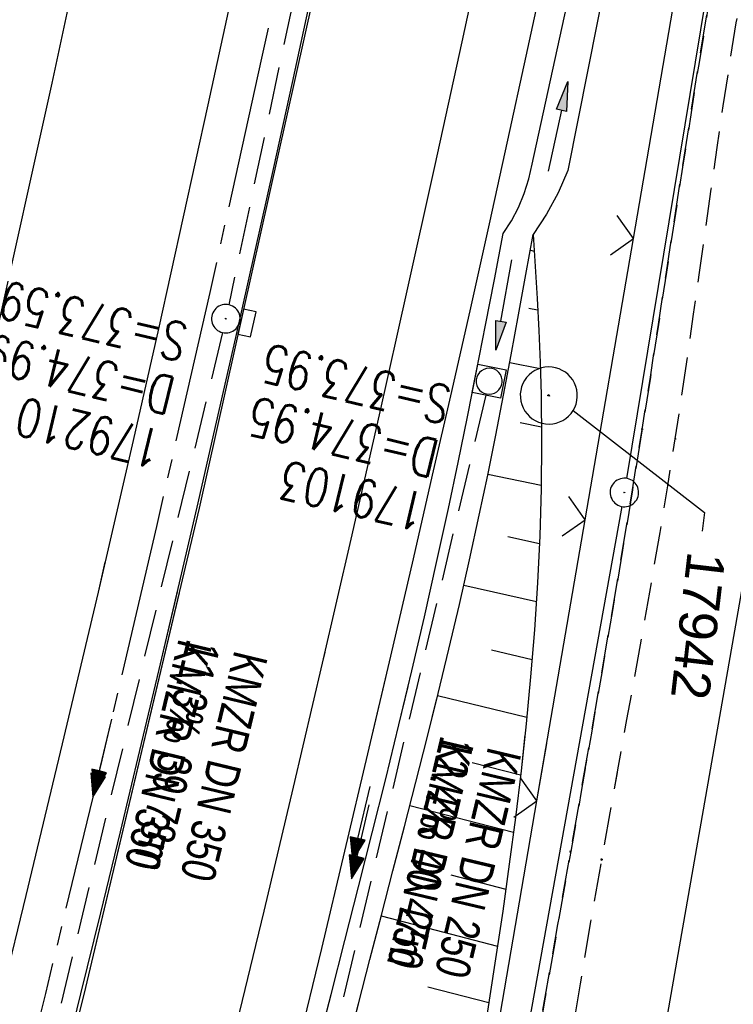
# Model space of a CAD drawing. Extents: x 508275 to 508667, y 447201 to 448341.
# Tile 4 of 33: x 508418 to 508455, y 447260 to 447312. Entities that reach past the tile are written whole.
import ezdxf
from ezdxf import colors
from ezdxf.entities.mleader import LeaderData, LeaderLine
from ezdxf.math import Vec2, Vec3

# ---------------------------------------------------------------- set-up
doc = ezdxf.new("R2010")
doc.units = 0
doc.header["$LTSCALE"] = 10
doc.header["$MEASUREMENT"] = 0
for name, pattern in [('ACHSE', [5.5, 4, -0.5, 0.5, -0.5]), ('AUSGEZOGEN', [0]), ('LT00', [0]), ('LT11', [0.3, 0.2, -0.1]), ('STRICHLINIE2', [0.375, 0.25, -0.125])]:
    doc.linetypes.add(name, pattern=pattern)
doc.layers.get('0').update_dxf_attribs({"linetype": 'LT00'})
for name, color, linetype in [('--EK_FBR', 250, 'LT00'), ('--EK_Halt-Pfeil', 4, 'LT00'), ('--EK_Haltung', 7, 'STRICHLINIE2'), ('--EK_Haltung-Text', 140, 'LT00'), ('--EK_Schacht-Text', 5, 'LT00'), ('--EL_DFK_AB_L', 21, 'LT00'), ('--EL_DFK_AB_P', 7, 'LT00'), ('--EL_Halt-Pfeil', 4, 'LT00'), ('--EL_Haltung', 182, 'STRICHLINIE2'), ('--EL_Haltung-Text', 182, 'LT00'), ('-AX-093', 35, 'ACHSE'), ('DFK_AB_L', 21, 'LT00'), ('DFK_AB_P', 7, 'LT00'), ('DFK_KATASTER', 250, 'LT00'), ('FESTPKT_TEXT_A', 211, 'LT00'), ('PFEIL', 140, 'AUSGEZOGEN'), ('V126_AFBR_BAB', 250, 'LT00'), ('V126_BOESCH', 250, 'LT00'), ('V126_BOSCHUNG', 250, 'LT00'), ('V126_FELDWEG', 250, 'LT11'), ('V126_GRABEN', 250, 'LT00'), ('V126_H_BORD', 8, 'LT00'), ('V126_KA_MULD', 182, 'LT00'), ('V126_KA_PRUF', 182, 'LT00'), ('V126_LD_MARK', 250, 'LT00'), ('V126_PKT_AU', 211, 'LT00'), ('V126_SINKK', 182, 'LT00'), ('V126_ZAUN', 40, 'LT00'), ('V127_AFBR_BAB', 250, 'LT00'), ('V127_BOESCH', 250, 'LT00'), ('V127_BOSCHUNG', 250, 'LT00'), ('V127_FELDWEG', 250, 'LT11'), ('V127_GRABEN', 250, 'LT00'), ('V127_H_BORD', 8, 'LT00'), ('V127_LD_MARK', 250, 'LT00'), ('V127_ZAUN', 40, 'LT00')]:
    doc.layers.add(name, color=color, linetype=linetype)
doc.styles.add('Haltungsbeschriftung', font='ARIAL.TTF', dxfattribs={"width": 0.75})
doc.styles.add('schachtbeschriftung', font='romans.shx', dxfattribs={"width": 0.75, "height": 2})
doc.styles.get("Standard").update_dxf_attribs({"font": 'ARIAL.TTF'})

# ---------------------------------------------------------------- blocks, each defined once
blk = doc.blocks.new('SYMB0003')
at = {"color": 0, "linetype": 'ByBlock'}
for p, q in [((-0.015712, 0), (0.010166, 0.012015)), ((0, -0.021257), (-0.015712, 0)), ((0.010166, 0.012015), (0, -0.021257))]:
    blk.add_line(p, q, dxfattribs=at)
for points in [[(-0.031395, 0.499013), (-0.093691, 0.491144), (-0.154509, 0.475528), (-0.21289, 0.452414), (-0.267913, 0.422164), (-0.318712, 0.385257), (-0.364484, 0.342274), (-0.404509, 0.293893), (-0.438154, 0.240877), (-0.464888, 0.184062), (-0.484292, 0.124345), (-0.496058, 0.062667), (-0.5, 0)], [(0.5, 0), (0.496057, 0.062667), (0.484292, 0.124345), (0.464888, 0.184062), (0.438153, 0.240877), (0.404509, 0.293893), (0.364484, 0.342274), (0.318712, 0.385257), (0.267913, 0.422164), (0.21289, 0.452414), (0.154509, 0.475528), (0.093691, 0.491144), (0.031395, 0.499013), (-0.031395, 0.499013)], [(-0.5, 0), (-0.496058, -0.062667), (-0.484292, -0.124345), (-0.464888, -0.184062), (-0.438154, -0.240877), (-0.404509, -0.293893), (-0.364485, -0.342274), (-0.318712, -0.385257), (-0.267914, -0.422164), (-0.21289, -0.452414), (-0.154509, -0.475529), (-0.093691, -0.491144), (-0.031395, -0.499014), (0.031395, -0.499014)], [(0.031395, -0.499014), (0.093691, -0.491144), (0.154509, -0.475529), (0.21289, -0.452414), (0.267914, -0.422164), (0.318712, -0.385257), (0.364485, -0.342274), (0.404509, -0.293893), (0.438154, -0.240877), (0.464889, -0.184062), (0.484292, -0.124345), (0.496058, -0.062667), (0.5, 0)]]:
    blk.add_lwpolyline(points, dxfattribs=at)
blk = doc.blocks.new('SYMB0011')
at = {"color": 0, "linetype": 'ByBlock'}
for p, q in [((0.5, 0), (-0.5, 0)), ((0, 0.5), (0, -0.5))]:
    blk.add_line(p, q, dxfattribs=at)
blk = doc.blocks.new('SYMB0024')
at = {"color": 0, "linetype": 'ByBlock'}
for p, q in [((-0.5, 0.5), (0, 0)), ((0, 0), (0.5, 0.5))]:
    blk.add_line(p, q, dxfattribs=at)
blk = doc.blocks.new('Pfreil3')
at = {"layer": 'PFEIL'}
blk.add_hatch(color=256, dxfattribs=at).paths.add_polyline_path([(-1.549, 0.273), (-1.549, -0.273), (0, 0)])
for p, q in [((-1.549, 0), (-4.831, 0)), ((-1.549, -0.273), (-1.549, 0.273)), ((-1.549, 0.273), (0, 0)), ((0, 0), (-1.549, -0.273))]:
    blk.add_line(p, q, dxfattribs=at)
blk = doc.blocks.new('_None')
blk = doc.blocks.new('SYMB1210')
at = {"color": 0, "linetype": 'ByBlock'}
blk.add_line((0.018815, -0.179014), (0.055623, -0.17119), dxfattribs=at)
for points in [[(-0.2, -0.2), (-0.2, 0.2), (0.2, 0.2), (0.2, -0.2), (-0.2, -0.2)], [(0.018815, 0.179014), (-0.018815, 0.179014), (-0.055623, 0.17119), (-0.09, 0.155885), (-0.120444, 0.133766), (-0.145623, 0.105801), (-0.164438, 0.073213), (-0.176067, 0.037424), (-0.18, 0)], [(0.18, 0), (0.176067, 0.037424), (0.164438, 0.073213), (0.145623, 0.105801), (0.120444, 0.133766), (0.09, 0.155885), (0.055623, 0.17119), (0.018815, 0.179014)], [(-0.18, 0), (-0.176067, -0.037424), (-0.164438, -0.073213), (-0.145623, -0.105801), (-0.120444, -0.133766), (-0.09, -0.155885), (-0.055623, -0.17119), (-0.018815, -0.179014), (0.018815, -0.179014)], [(0.055623, -0.17119), (0.09, -0.155885), (0.120444, -0.133766), (0.145623, -0.105801), (0.164438, -0.073213), (0.176067, -0.037424), (0.18, 0)]]:
    blk.add_lwpolyline(points, dxfattribs=at)
blk = doc.blocks.new('SYMB0652')
at = {"color": 0, "linetype": 'ByBlock'}
blk.add_lwpolyline([(-0.15, -0.075), (0.15, -0.075), (0.15, 0.075), (-0.15, 0.075), (-0.15, -0.075)], dxfattribs=at)
blk = doc.blocks.new('SYMB0070')
at = {"color": 0, "linetype": 'ByBlock'}
for p, q in [((-0.5, 0), (0.2, 0)), ((0.5, 0), (0.2, 0.1)), ((0.2, 0.1), (0.2, 0)), ((0.468, 0), (0.21, 0.086)), ((0.21, 0.086), (0.21, -0.086)), ((0.21, -0.086), (0.468, 0)), ((0.22, -0.072), (0.437, 0)), ((0.23, -0.058), (0.405, 0)), ((0.24, -0.045), (0.374, 0)), ((0.342, 0), (0.25, 0.031)), ((0.25, 0.031), (0.25, -0.031)), ((0.25, -0.031), (0.342, 0)), ((0.26, -0.017), (0.31, 0)), ((0.27, -0.003), (0.279, 0))]:
    blk.add_line(p, q, dxfattribs=at)
for points in [[(0.2, 0), (0.2, -0.1), (0.5, 0)], [(0.437, 0), (0.22, 0.072), (0.22, -0.072)], [(0.405, 0), (0.23, 0.058), (0.23, -0.058)], [(0.374, 0), (0.24, 0.045), (0.24, -0.045)], [(0.31, 0), (0.26, 0.017), (0.26, -0.017)], [(0.279, 0), (0.27, 0.003), (0.27, -0.003)]]:
    blk.add_lwpolyline(points, dxfattribs=at)

msp = doc.modelspace()

# ---------------------------------------------------------------- linework, layer by layer
at = {"layer": '--EK_FBR', "color": 2}
for points in [[(508410.14, 447218.34), (508414.986, 447236.674), (508420.924, 447260.354), (508426.993, 447285.909), (508432.961, 447312.708), (508437.788, 447335.706), (508441.957, 447356.753), (508446.696, 447382.179), (508450.899, 447406.515), (508454.927, 447431.638), (508458.083, 447453.092), (508461.487, 447478.366), (508465.32, 447509.787), (508467.81, 447532.721), (508470.191, 447557.325), (508472.862, 447588.206), (508474.73, 447612.625)], [(508405.997, 447218.821), (508406.797, 447221.818), (508407.829, 447225.731), (508408.851, 447229.647), (508409.864, 447233.565), (508410.869, 447237.485), (508411.868, 447241.406), (508413.091, 447246.232), (508414.305, 447251.06), (508415.51, 447255.89), (508416.704, 447260.723), (508417.886, 447265.559), (508419.8, 447273.521), (508421.677, 447281.492), (508423.517, 447289.472), (508424.847, 447295.347), (508426.159, 447301.226), (508427.454, 447307.109), (508428.732, 447312.996)], [(508405.997, 447218.821), (508406.797, 447221.818), (508407.829, 447225.731), (508408.851, 447229.647), (508409.864, 447233.565), (508410.869, 447237.485), (508411.868, 447241.406), (508413.091, 447246.232), (508414.305, 447251.06), (508415.51, 447255.89), (508416.704, 447260.723), (508417.886, 447265.559), (508419.8, 447273.521), (508421.677, 447281.492), (508422.041, 447283.073)], [(508410.14, 447218.34), (508414.986, 447236.674), (508420.924, 447260.354), (508425.939, 447281.47)]]:
    msp.add_lwpolyline(points, dxfattribs=at)
at = {"layer": '--EK_FBR', "linetype": 'LT11', "flags": 128}
for points in [[(508437.551, 447215.16), (508437.833, 447216.766), (508438.305, 447219.462), (508438.77, 447222.16), (508439.251, 447224.998), (508439.725, 447227.837), (508440.193, 447230.678), (508440.658, 447233.518), (508441.121, 447236.359), (508441.586, 447239.2), (508442.052, 447242.04), (508442.524, 447244.88), (508443.17, 447248.713), (508443.826, 447252.544), (508444.489, 447256.373), (508445.157, 447260.202), (508445.828, 447264.031), (508446.499, 447267.859), (508447.054, 447271.026), (508447.605, 447274.194), (508448.151, 447277.363), (508448.691, 447280.533), (508449.222, 447283.704), (508449.744, 447286.877), (508450.254, 447290.052), (508450.686, 447292.806), (508451.11, 447295.562), (508451.532, 447298.318), (508451.952, 447301.075), (508452.376, 447303.831), (508452.806, 447306.586), (508453.245, 447309.339), (508453.696, 447312.09), (508454.128, 447314.642), (508454.572, 447317.192), (508455.024, 447319.74), (508455.482, 447322.287), (508455.944, 447324.834), (508456.407, 447327.381), (508456.87, 447329.927), (508457.328, 447332.474), (508457.781, 447335.023), (508458.285, 447337.913), (508458.779, 447340.805), (508459.266, 447343.697), (508459.747, 447346.591), (508460.225, 447349.486), (508460.701, 447352.381), (508461.176, 447355.276), (508462.122, 447361.02), (508463.075, 447366.763), (508464.034, 447372.504), (508465.001, 447378.245), (508465.544, 447381.449), (508466.088, 447384.653), (508466.632, 447387.857), (508467.172, 447391.062), (508467.709, 447394.267), (508468.239, 447397.474), (508468.762, 447400.681), (508469.472, 447405.131), (508470.165, 447409.583), (508470.842, 447414.038), (508471.504, 447418.495), (508472.152, 447422.954), (508472.812, 447427.591), (508473.46, 447432.229), (508474.097, 447436.869), (508474.724, 447441.51), (508475.342, 447446.152), (508475.845, 447449.979), (508476.342, 447453.807), (508476.83, 447457.636), (508477.308, 447461.466), (508477.774, 447465.297), (508478.227, 447469.13), (508478.587, 447472.276), (508478.939, 447475.422), (508479.285, 447478.569), (508479.628, 447481.717), (508479.97, 447484.865), (508480.313, 447488.012), (508480.659, 447491.159), (508481.159, 447495.626), (508481.669, 447500.092), (508482.188, 447504.556), (508482.713, 447509.02), (508483.243, 447513.484), (508483.688, 447517.205), (508484.133, 447520.927), (508484.578, 447524.648), (508485.02, 447528.37), (508485.457, 447532.092), (508485.889, 447535.815), (508486.313, 447539.531), (508486.731, 447543.248), (508487.143, 447546.965), (508487.552, 447550.683), (508487.959, 447554.401), (508488.364, 447558.119), (508488.778, 447560.975), (508489.264, 447563.819), (508489.822, 447566.65), (508490.452, 447569.466), (508491.154, 447572.265), (508491.926, 447575.046), (508492.769, 447577.805), (508493.682, 447580.543)], [(508439.347, 447214.952), (508439.347, 447214.952), (508439.679, 447216.827), (508440.107, 447219.239), (508440.531, 447221.652), (508441.189, 447225.466), (508441.835, 447229.282), (508442.471, 447233.099), (508443.098, 447236.918), (508443.719, 447240.738), (508444.336, 447244.558), (508444.864, 447247.83), (508445.392, 447251.101), (508445.924, 447254.372), (508446.462, 447257.641), (508447.008, 447260.91), (508447.564, 447264.177), (508448.133, 447267.441), (508448.57, 447269.897), (508449.012, 447272.351), (508449.457, 447274.805), (508449.9, 447277.259), (508450.34, 447279.714), (508450.773, 447282.17), (508451.195, 447284.628), (508451.604, 447287.088), (508451.996, 447289.551), (508452.328, 447291.737), (508452.649, 447293.925), (508452.961, 447296.114), (508453.268, 447298.305), (508453.574, 447300.495), (508453.882, 447302.685), (508454.195, 447304.875), (508454.518, 447307.062), (508454.853, 447309.248), (508455.204, 447311.43), (508455.602, 447313.773), (508456.02, 447316.113), (508456.452, 447318.45), (508456.896, 447320.786), (508457.348, 447323.12), (508457.803, 447325.453), (508458.259, 447327.787), (508458.711, 447330.121), (508459.156, 447332.457), (508459.589, 447334.794), (508460.04, 447337.307), (508460.475, 447339.822), (508460.9, 447342.339), (508461.315, 447344.857), (508461.725, 447347.377), (508462.132, 447349.897), (508462.538, 447352.417), (508462.947, 447354.937), (508463.485, 447358.214), (508464.032, 447361.491), (508464.583, 447364.767), (508465.139, 447368.041), (508465.696, 447371.316), (508466.254, 447374.591), (508466.81, 447377.865), (508467.57, 447382.368), (508468.323, 447386.871), (508469.068, 447391.376), (508469.804, 447395.882), (508470.53, 447400.39), (508471.235, 447404.833), (508471.928, 447409.278), (508472.608, 447413.725), (508473.275, 447418.175), (508473.927, 447422.626), (508474.588, 447427.252), (508475.233, 447431.88), (508475.864, 447436.51), (508476.481, 447441.143), (508477.086, 447445.776), (508477.679, 447450.409), (508478.262, 447455.042), (508478.836, 447459.677), (508479.402, 447464.313), (508479.96, 447468.949), (508480.61, 447474.43), (508481.25, 447479.911), (508481.877, 447485.394), (508482.492, 447490.879), (508482.844, 447494.081), (508483.193, 447497.284), (508483.542, 447500.487), (508483.892, 447503.689), (508484.247, 447506.891), (508484.608, 447510.093), (508484.977, 447513.293), (508485.308, 447516.086), (508485.644, 447518.878), (508485.984, 447521.67), (508486.325, 447524.462), (508486.664, 447527.255), (508486.999, 447530.048), (508487.327, 447532.843), (508487.646, 447535.638), (508487.894, 447537.869), (508488.137, 447540.101), (508488.38, 447542.332), (508488.626, 447544.563), (508488.878, 447546.793), (508489.141, 447549.021), (508489.416, 447551.248), (508489.709, 447553.471), (508490.021, 447555.692), (508490.357, 447557.908), (508490.75, 447560.301), (508491.17, 447562.69), (508491.616, 447565.074), (508492.082, 447567.455), (508492.566, 447569.834), (508493.064, 447572.21), (508493.573, 447574.584), (508494.088, 447576.957), (508494.607, 447579.33)]]:
    msp.add_lwpolyline(points, dxfattribs=at)
at = {"layer": '--EK_FBR'}
for points in [[(508421.768, 447216.991), (508422.131, 447218.344), (508423.488, 447223.459), (508424.833, 447228.577), (508426.164, 447233.698), (508427.699, 447239.679), (508429.214, 447245.666), (508430.707, 447251.658), (508432.179, 447257.655), (508433.416, 447262.768), (508434.638, 447267.885), (508435.847, 447273.005), (508437.045, 447278.127), (508438.233, 447283.252), (508439.245, 447287.649), (508440.25, 447292.048), (508441.245, 447296.449), (508442.23, 447300.852), (508443.202, 447305.258), (508444.161, 447309.667), (508445.028, 447313.719)], [(508421.768, 447216.991), (508422.131, 447218.344), (508423.488, 447223.459), (508424.833, 447228.577), (508426.164, 447233.698), (508427.699, 447239.679), (508429.214, 447245.666), (508430.707, 447251.658), (508432.179, 447257.655), (508433.416, 447262.768), (508434.638, 447267.885), (508435.847, 447273.005), (508436.784, 447277.012)]]:
    msp.add_lwpolyline(points, dxfattribs=at)
at = {"layer": '--EK_Haltung'}
for p, q in [((508436.594, 447334.754), (508428.53, 447296.605)), ((508428.2, 447295.143), (508419.245, 447257.919)), ((508442.041, 447291.855), (508433.062, 447253.93))]:
    msp.add_line(p, q, dxfattribs=at)
at = {"layer": '--EL_DFK_AB_L'}
for p, q in [((508449.442, 447287.478), (508466.709, 447392.24)), ((508449.188, 447286.001), (508436.468, 447215.286))]:
    msp.add_line(p, q, dxfattribs=at)
at = {"layer": '--EL_Haltung'}
for p, q in [((508436.594, 447334.754), (508428.53, 447296.605)), ((508428.2, 447295.143), (508419.245, 447257.919)), ((508442.041, 447291.855), (508433.062, 447253.93))]:
    msp.add_line(p, q, dxfattribs=at)
at = {"layer": '-AX-093', "ltscale": 0.2}
msp.add_lwpolyline([(508449.23, 447408.701), (508447.134, 447396.259), (508444.959, 447383.831), (508442.705, 447371.416), (508440.372, 447359.016), (508437.961, 447346.631), (508435.472, 447334.262), (508432.904, 447321.909), (508430.258, 447309.572), (508427.533, 447297.252), (508424.731, 447284.95), (508421.851, 447272.665), (508418.892, 447260.4), (508415.856, 447248.153), (508412.743, 447235.926), (508409.552, 447223.718), (508408.171, 447218.568)], dxfattribs=at)
at = {"layer": 'DFK_AB_L'}
for p, q in [((508449.442, 447287.478), (508466.709, 447392.24)), ((508449.188, 447286.001), (508436.468, 447215.286))]:
    msp.add_line(p, q, dxfattribs=at)
at = {"layer": 'DFK_KATASTER'}
msp.add_line((508456.021, 447284.671), (508443.706, 447214.446), dxfattribs=at)
at = {"layer": 'V126_AFBR_BAB', "color": 0}
for points in [[(508410.14, 447218.34), (508414.986, 447236.674), (508420.924, 447260.354), (508426.993, 447285.909), (508432.961, 447312.708), (508437.788, 447335.706), (508441.957, 447356.753), (508446.696, 447382.179), (508450.899, 447406.515), (508454.927, 447431.638), (508458.083, 447453.092), (508461.487, 447478.366), (508465.32, 447509.787), (508467.81, 447532.721), (508470.191, 447557.325), (508472.862, 447588.206), (508474.73, 447612.625)], [(508405.997, 447218.821), (508406.797, 447221.818), (508407.829, 447225.731), (508408.851, 447229.647), (508409.864, 447233.565), (508410.869, 447237.485), (508411.868, 447241.406), (508413.091, 447246.232), (508414.305, 447251.06), (508415.51, 447255.89), (508416.704, 447260.723), (508417.886, 447265.559), (508419.8, 447273.521), (508421.677, 447281.492), (508423.517, 447289.472), (508424.847, 447295.347), (508426.159, 447301.226), (508427.454, 447307.109), (508428.732, 447312.996)]]:
    msp.add_lwpolyline(points, dxfattribs=at)
at = {"layer": 'V126_AFBR_BAB'}
msp.add_lwpolyline([(508421.768, 447216.991), (508422.131, 447218.344), (508423.488, 447223.459), (508424.833, 447228.577), (508426.164, 447233.698), (508427.699, 447239.679), (508429.214, 447245.666), (508430.707, 447251.658), (508432.179, 447257.655), (508433.416, 447262.768), (508434.638, 447267.885), (508435.847, 447273.005), (508437.045, 447278.127), (508438.233, 447283.252), (508439.245, 447287.649), (508440.25, 447292.048), (508441.245, 447296.449), (508442.23, 447300.852), (508443.202, 447305.258), (508444.161, 447309.667), (508445.028, 447313.719)], dxfattribs=at)
at = {"layer": 'V126_BOESCH'}
msp.add_lwpolyline([(508444.53, 447300.303), (508444.633, 447298.619), (508444.731, 447296.934), (508444.818, 447295.249), (508444.89, 447293.564), (508444.941, 447291.879), (508444.97, 447289.406), (508444.947, 447286.933), (508444.875, 447284.46), (508444.756, 447281.988), (508444.595, 447279.517), (508444.395, 447277.047), (508444.16, 447274.579), (508443.892, 447272.114), (508443.595, 447269.652), (508443.272, 447267.193), (508442.928, 447264.738), (508442.519, 447261.988), (508442.09, 447259.243)], dxfattribs=at)
at = {"layer": 'V126_BOSCHUNG'}
for p, q in [((508444.379, 447299.469), (508444.584, 447299.43)), ((508444.302, 447296.429), (508444.763, 447296.341)), ((508443.295, 447293.567), (508444.901, 447293.261)), ((508443.849, 447290.408), (508444.967, 447290.189)), ((508442.148, 447287.701), (508444.951, 447287.122)), ((508443.196, 447284.421), (508444.858, 447284.06)), ((508440.884, 447281.87), (508444.697, 447281.006)), ((508442.34, 447278.465), (508444.473, 447277.962)), ((508439.504, 447276.073), (508444.194, 447274.925)), ((508441.324, 447272.538), (508443.866, 447271.894)), ((508438.045, 447270.285), (508443.496, 447268.883)), ((508440.194, 447266.634), (508443.09, 447265.878)), ((508436.542, 447264.487), (508442.655, 447262.891)), ((508438.992, 447260.747), (508442.197, 447259.921))]:
    msp.add_line(p, q, dxfattribs=at)
at = {"layer": 'V126_FELDWEG', "flags": 128}
for points in [[(508493.682, 447580.543), (508492.769, 447577.805), (508491.926, 447575.046), (508491.154, 447572.265), (508490.452, 447569.466), (508489.822, 447566.65), (508489.264, 447563.819), (508488.778, 447560.975), (508488.364, 447558.119), (508487.959, 447554.401), (508487.552, 447550.683), (508487.143, 447546.965), (508486.731, 447543.248), (508486.313, 447539.531), (508485.889, 447535.815), (508485.457, 447532.092), (508485.02, 447528.37), (508484.578, 447524.648), (508484.133, 447520.927), (508483.688, 447517.205), (508483.243, 447513.484), (508482.713, 447509.02), (508482.188, 447504.556), (508481.669, 447500.092), (508481.159, 447495.626), (508480.659, 447491.159), (508480.313, 447488.012), (508479.97, 447484.865), (508479.628, 447481.717), (508479.285, 447478.569), (508478.939, 447475.422), (508478.587, 447472.276), (508478.227, 447469.13), (508477.774, 447465.297), (508477.308, 447461.466), (508476.83, 447457.636), (508476.342, 447453.807), (508475.845, 447449.979), (508475.342, 447446.152), (508474.724, 447441.51), (508474.097, 447436.869), (508473.46, 447432.229), (508472.812, 447427.591), (508472.152, 447422.954), (508471.504, 447418.495), (508470.842, 447414.038), (508470.165, 447409.583), (508469.472, 447405.131), (508468.762, 447400.681), (508468.239, 447397.474), (508467.709, 447394.267), (508467.172, 447391.062), (508466.632, 447387.857), (508466.088, 447384.653), (508465.544, 447381.449), (508465.001, 447378.245), (508464.034, 447372.504), (508463.075, 447366.763), (508462.122, 447361.02), (508461.176, 447355.276), (508460.701, 447352.381), (508460.225, 447349.486), (508459.747, 447346.591), (508459.266, 447343.697), (508458.779, 447340.805), (508458.285, 447337.913), (508457.781, 447335.023), (508457.328, 447332.474), (508456.87, 447329.927), (508456.407, 447327.381), (508455.944, 447324.834), (508455.482, 447322.287), (508455.024, 447319.74), (508454.572, 447317.192), (508454.128, 447314.642), (508453.696, 447312.09), (508453.245, 447309.339), (508452.806, 447306.586), (508452.376, 447303.831), (508451.952, 447301.075), (508451.532, 447298.318), (508451.11, 447295.562), (508450.686, 447292.806), (508450.254, 447290.052), (508449.744, 447286.877), (508449.222, 447283.704), (508448.691, 447280.533), (508448.151, 447277.363), (508447.605, 447274.194), (508447.054, 447271.026), (508446.499, 447267.859), (508445.828, 447264.031), (508445.157, 447260.202), (508444.489, 447256.373), (508443.826, 447252.544), (508443.17, 447248.713), (508442.524, 447244.88), (508442.052, 447242.04), (508441.586, 447239.2), (508441.121, 447236.359), (508440.658, 447233.518), (508440.193, 447230.678), (508439.725, 447227.837), (508439.251, 447224.998), (508438.77, 447222.16), (508438.305, 447219.462), (508437.833, 447216.766), (508437.551, 447215.16)], [(508439.347, 447214.952), (508439.679, 447216.827), (508440.107, 447219.239), (508440.531, 447221.652), (508441.189, 447225.466), (508441.835, 447229.282), (508442.471, 447233.099), (508443.098, 447236.918), (508443.719, 447240.738), (508444.336, 447244.558), (508444.864, 447247.83), (508445.392, 447251.101), (508445.924, 447254.372), (508446.462, 447257.641), (508447.008, 447260.91), (508447.564, 447264.177), (508448.133, 447267.441), (508448.57, 447269.897), (508449.012, 447272.351), (508449.457, 447274.805), (508449.9, 447277.259), (508450.34, 447279.714), (508450.773, 447282.17), (508451.195, 447284.628), (508451.604, 447287.088), (508451.996, 447289.551), (508452.328, 447291.737), (508452.649, 447293.925), (508452.961, 447296.114), (508453.268, 447298.305), (508453.574, 447300.495), (508453.882, 447302.685), (508454.195, 447304.875), (508454.518, 447307.062), (508454.853, 447309.248), (508455.204, 447311.43), (508455.602, 447313.773), (508456.02, 447316.113), (508456.452, 447318.45), (508456.896, 447320.786), (508457.348, 447323.12), (508457.803, 447325.453), (508458.259, 447327.787), (508458.711, 447330.121), (508459.156, 447332.457), (508459.589, 447334.794), (508460.04, 447337.307), (508460.475, 447339.822), (508460.9, 447342.339), (508461.315, 447344.857), (508461.725, 447347.377), (508462.132, 447349.897), (508462.538, 447352.417), (508462.947, 447354.937), (508463.485, 447358.214), (508464.032, 447361.491), (508464.583, 447364.767), (508465.139, 447368.041), (508465.696, 447371.316), (508466.254, 447374.591), (508466.81, 447377.865), (508467.57, 447382.368), (508468.323, 447386.871), (508469.068, 447391.376), (508469.804, 447395.882), (508470.53, 447400.39), (508471.235, 447404.833), (508471.928, 447409.278), (508472.608, 447413.725), (508473.275, 447418.175), (508473.927, 447422.626), (508474.588, 447427.252), (508475.233, 447431.88), (508475.864, 447436.51), (508476.481, 447441.143), (508477.086, 447445.776), (508477.679, 447450.409), (508478.262, 447455.042), (508478.836, 447459.677), (508479.402, 447464.313), (508479.96, 447468.949), (508480.61, 447474.43), (508481.25, 447479.911), (508481.877, 447485.394), (508482.492, 447490.879), (508482.844, 447494.081), (508483.193, 447497.284), (508483.542, 447500.487), (508483.892, 447503.689), (508484.247, 447506.891), (508484.608, 447510.093), (508484.977, 447513.293), (508485.308, 447516.086), (508485.644, 447518.878), (508485.984, 447521.67), (508486.325, 447524.462), (508486.664, 447527.255), (508486.999, 447530.048), (508487.327, 447532.843), (508487.646, 447535.638), (508487.894, 447537.869), (508488.137, 447540.101), (508488.38, 447542.332), (508488.626, 447544.563), (508488.878, 447546.793), (508489.141, 447549.021), (508489.416, 447551.248), (508489.709, 447553.471), (508490.021, 447555.692), (508490.357, 447557.908), (508490.75, 447560.301), (508491.17, 447562.69), (508491.616, 447565.074), (508492.082, 447567.455), (508492.566, 447569.834), (508493.064, 447572.21), (508493.573, 447574.584), (508494.088, 447576.957), (508494.607, 447579.33)]]:
    msp.add_lwpolyline(points, dxfattribs=at)
at = {"layer": 'V126_GRABEN'}
for points in [[(508442.959, 447300.352), (508443.384, 447301.023), (508443.75, 447301.727), (508444.055, 447302.461), (508444.295, 447303.217), (508444.469, 447303.992), (508446.764, 447314.501)], [(508448.435, 447314.169), (508446.353, 447303.667), (508445.841, 447302.495), (508445.232, 447301.371), (508444.53, 447300.303)], [(508433.036, 447256.993), (508433.905, 447260.35), (508434.633, 447263.179), (508435.355, 447266.01), (508436.071, 447268.843), (508436.776, 447271.678), (508437.47, 447274.516), (508438.149, 447277.357), (508438.811, 447280.202), (508439.454, 447283.051), (508440.077, 447285.904), (508440.582, 447288.307), (508441.074, 447290.712), (508441.555, 447293.12), (508442.028, 447295.53), (508442.495, 447297.941), (508442.959, 447300.352)], [(508434.598, 447256.942), (508435.345, 447259.863), (508435.947, 447262.192), (508436.551, 447264.521), (508437.156, 447266.849), (508437.759, 447269.178), (508438.358, 447271.508), (508438.948, 447273.84), (508439.529, 447276.174), (508440.097, 447278.51), (508440.649, 447280.85), (508441.184, 447283.194), (508441.697, 447285.543), (508442.136, 447287.644), (508442.56, 447289.748), (508442.97, 447291.856), (508443.369, 447293.966), (508443.761, 447296.077), (508444.147, 447298.19), (508444.53, 447300.303)]]:
    msp.add_lwpolyline(points, dxfattribs=at)
at = {"layer": 'V126_H_BORD'}
msp.add_lwpolyline([(508410.066, 447218.349), (508410.944, 447221.636), (508412.271, 447226.656), (508413.582, 447231.68), (508414.876, 447236.709), (508415.878, 447240.651), (508416.869, 447244.595), (508417.852, 447248.541), (508418.828, 447252.489), (508419.798, 447256.439), (508420.764, 447260.39), (508421.801, 447264.648), (508422.832, 447268.908), (508423.857, 447273.17), (508424.872, 447277.433), (508425.878, 447281.699), (508426.871, 447285.968), (508427.894, 447290.428), (508428.904, 447294.89), (508429.902, 447299.356), (508430.891, 447303.823), (508431.871, 447308.293), (508432.844, 447312.764)], dxfattribs=at)
at = {"layer": 'V126_LD_MARK'}
for points in [[(508439.353, 447414.494), (508437.645, 447404.06), (508435.882, 447393.636), (508434.064, 447383.222), (508432.189, 447372.817), (508430.258, 447362.424), (508427.646, 447348.851), (508424.937, 447335.297), (508422.13, 447321.763), (508419.225, 447308.25), (508416.222, 447294.759), (508413.123, 447281.289), (508409.927, 447267.842), (508406.99, 447255.848), (508403.976, 447243.873), (508400.887, 447231.918), (508397.722, 447219.982), (508397.669, 447219.787)], [(508418.341, 447217.389), (508419.531, 447221.84), (508421.445, 447229.103), (508423.331, 447236.374), (508425.189, 447243.653), (508427.016, 447250.938), (508428.812, 447258.232), (508430.386, 447264.737), (508431.935, 447271.249), (508433.461, 447277.766), (508434.965, 447284.288), (508436.449, 447290.814), (508437.914, 447297.345), (508439.361, 447303.88), (508440.791, 447310.419), (508441.833, 447315.229)]]:
    msp.add_lwpolyline(points, dxfattribs=at)
at = {"layer": 'V126_ZAUN'}
for p, q in [((508449.8, 447300.092), (508452.339, 447314.875)), ((508447.26, 447285.308), (508449.8, 447300.092)), ((508444.721, 447270.525), (508447.26, 447285.308)), ((508442.182, 447255.741), (508444.721, 447270.525))]:
    msp.add_line(p, q, dxfattribs=at)
at = {"layer": 'V127_AFBR_BAB', "color": 0}
for points in [[(508405.997, 447218.821), (508406.797, 447221.818), (508407.829, 447225.731), (508408.851, 447229.647), (508409.864, 447233.565), (508410.869, 447237.485), (508411.868, 447241.406), (508413.091, 447246.232), (508414.305, 447251.06), (508415.51, 447255.89), (508416.704, 447260.723), (508417.886, 447265.559), (508419.8, 447273.521), (508421.677, 447281.492), (508422.041, 447283.073)], [(508410.14, 447218.34), (508414.986, 447236.674), (508420.924, 447260.354), (508425.939, 447281.47)]]:
    msp.add_lwpolyline(points, dxfattribs=at)
at = {"layer": 'V127_AFBR_BAB'}
msp.add_lwpolyline([(508421.768, 447216.991), (508422.131, 447218.344), (508423.488, 447223.459), (508424.833, 447228.577), (508426.164, 447233.698), (508427.699, 447239.679), (508429.214, 447245.666), (508430.707, 447251.658), (508432.179, 447257.655), (508433.416, 447262.768), (508434.638, 447267.885), (508435.847, 447273.005), (508436.784, 447277.012)], dxfattribs=at)
at = {"layer": 'V127_BOESCH'}
msp.add_lwpolyline([(508444.097, 447274.005), (508443.892, 447272.114), (508443.595, 447269.652), (508443.272, 447267.193), (508442.928, 447264.738), (508442.519, 447261.988), (508442.09, 447259.243), (508441.643, 447256.501), (508441.182, 447253.763), (508440.71, 447251.028), (508440.231, 447248.293), (508439.746, 447245.56), (508439.261, 447242.827), (508438.776, 447240.092), (508438.297, 447237.357), (508437.767, 447234.28), (508437.244, 447231.201), (508436.728, 447228.12), (508436.214, 447225.039), (508435.703, 447221.958), (508435.19, 447218.879), (508434.675, 447215.801), (508434.624, 447215.5)], dxfattribs=at)
at = {"layer": 'V127_BOSCHUNG'}
for p, q in [((508441.324, 447272.538), (508443.866, 447271.894)), ((508438.045, 447270.285), (508443.496, 447268.883)), ((508440.194, 447266.634), (508443.09, 447265.878)), ((508436.542, 447264.487), (508442.656, 447262.891)), ((508438.992, 447260.747), (508442.197, 447259.921))]:
    msp.add_line(p, q, dxfattribs=at)
at = {"layer": 'V127_FELDWEG', "flags": 128}
for points in [[(508437.551, 447215.16), (508437.833, 447216.766), (508438.305, 447219.462), (508438.77, 447222.16), (508439.251, 447224.998), (508439.725, 447227.837), (508440.193, 447230.677), (508440.658, 447233.518), (508441.121, 447236.359), (508441.586, 447239.2), (508442.052, 447242.04), (508442.524, 447244.88), (508443.17, 447248.713), (508443.826, 447252.544), (508444.489, 447256.373), (508445.157, 447260.202), (508445.828, 447264.031), (508446.499, 447267.859), (508447.054, 447271.026), (508447.34, 447272.672)], [(508439.347, 447214.952), (508439.679, 447216.827), (508440.107, 447219.239), (508440.531, 447221.652), (508441.189, 447225.466), (508441.835, 447229.282), (508442.471, 447233.099), (508443.098, 447236.918), (508443.719, 447240.738), (508444.336, 447244.558), (508444.864, 447247.83), (508445.392, 447251.101), (508445.924, 447254.372), (508446.462, 447257.641), (508447.008, 447260.91), (508447.564, 447264.177), (508448.133, 447267.441), (508448.57, 447269.897), (508448.951, 447272.01)]]:
    msp.add_lwpolyline(points, dxfattribs=at)
at = {"layer": 'V127_GRABEN'}
for points in [[(508422.81, 447216.87), (508422.866, 447217.088), (508423.586, 447219.909), (508424.299, 447222.731), (508425.008, 447225.555), (508425.714, 447228.38), (508426.42, 447231.204), (508427.129, 447234.029), (508427.841, 447236.852), (508428.696, 447240.211), (508429.558, 447243.569), (508430.425, 447246.925), (508431.295, 447250.281), (508432.166, 447253.637), (508433.036, 447256.993), (508433.905, 447260.35), (508434.633, 447263.179), (508435.355, 447266.01), (508436.071, 447268.843), (508436.776, 447271.678), (508437.47, 447274.516), (508437.951, 447276.532)], [(508424.116, 447216.719), (508424.126, 447216.758), (508424.879, 447219.577), (508425.637, 447222.395), (508426.398, 447225.212), (508427.157, 447228.029), (508427.914, 447230.847), (508428.665, 447233.666), (508429.407, 447236.488), (508430.163, 447239.406), (508430.91, 447242.326), (508431.65, 447245.248), (508432.387, 447248.172), (508433.122, 447251.095), (508433.858, 447254.019), (508434.598, 447256.942), (508435.345, 447259.863), (508435.947, 447262.192), (508436.551, 447264.521), (508437.156, 447266.849), (508437.759, 447269.178), (508438.358, 447271.508), (508438.948, 447273.84), (508439.464, 447275.91)]]:
    msp.add_lwpolyline(points, dxfattribs=at)
at = {"layer": 'V127_H_BORD'}
msp.add_lwpolyline([(508410.066, 447218.349), (508410.944, 447221.636), (508412.271, 447226.656), (508413.582, 447231.68), (508414.876, 447236.709), (508415.878, 447240.651), (508416.869, 447244.595), (508417.852, 447248.541), (508418.828, 447252.489), (508419.798, 447256.439), (508420.764, 447260.39), (508421.801, 447264.648), (508422.832, 447268.908), (508423.857, 447273.17), (508424.872, 447277.433), (508425.834, 447281.513)], dxfattribs=at)
at = {"layer": 'V127_LD_MARK'}
msp.add_lwpolyline([(508418.341, 447217.389), (508419.531, 447221.84), (508421.445, 447229.103), (508423.331, 447236.374), (508425.189, 447243.653), (508427.016, 447250.938), (508428.812, 447258.232), (508430.386, 447264.737), (508431.935, 447271.249), (508433.461, 447277.766), (508433.59, 447278.325)], dxfattribs=at)
at = {"layer": 'V127_ZAUN'}
for p, q in [((508444.721, 447270.525), (508445.238, 447273.536)), ((508442.182, 447255.741), (508444.721, 447270.525))]:
    msp.add_line(p, q, dxfattribs=at)

# ---------------------------------------------------------------- block references
at = {"layer": '--EK_Halt-Pfeil', "yscale": 4, "zscale": 4}
for p, xscale, rotation in [((508421.851, 447272.665), 3.99999999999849, 256.4735800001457), ((508435.436, 447268.374), 4.000000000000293, 256.6817900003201)]:
    msp.add_blockref('SYMB0070', p, dxfattribs=dict(at, xscale=xscale, rotation=rotation))
at = {"layer": '--EL_DFK_AB_P', "xscale": 1.500000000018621, "yscale": 1.5, "zscale": 1.5, "rotation": 264.7377099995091}
msp.add_blockref('SYMB0003', (508449.32, 447286.739), dxfattribs=at)
at = {"layer": '--EL_Halt-Pfeil', "yscale": 4, "zscale": 4}
for p, xscale, rotation in [((508421.904, 447272.879), 3.99999999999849, 256.4735800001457), ((508435.485, 447269.329), 4.000000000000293, 256.6817900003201)]:
    msp.add_blockref('SYMB0070', p, dxfattribs=dict(at, xscale=xscale, rotation=rotation))
at = {"layer": 'DFK_AB_P', "xscale": 1.500000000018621, "yscale": 1.5, "zscale": 1.5, "rotation": 264.7377099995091}
msp.add_blockref('SYMB0003', (508449.32, 447286.739), dxfattribs=at)
at = {"layer": 'PFEIL'}
for p, rotation in [((508446.353, 447308.344), 77.61788280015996), ((508442.563, 447294.214), 259.8701992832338)]:
    msp.add_blockref('Pfreil3', p, dxfattribs=dict(at, rotation=rotation))
at = {"layer": 'V126_FELDWEG', "xscale": 0.100000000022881, "yscale": 0.09999999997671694, "zscale": 0.1, "rotation": 263.3832000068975}
for p in [(508450.254, 447290.052), (508451.996, 447289.551), (508446.499, 447267.859), (508448.133, 447267.441)]:
    msp.add_blockref('SYMB0011', p, dxfattribs=at)
at = {"layer": 'V126_KA_MULD', "xscale": 3.79999999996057, "yscale": 3.799999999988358, "zscale": 3.8, "rotation": 258.4427138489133}
msp.add_blockref('SYMB1210', (508442.214, 447292.586), dxfattribs=at)
at = {"layer": 'V126_KA_PRUF', "xscale": 1.50000000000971, "yscale": 1.5, "zscale": 1.5, "rotation": 263.3832000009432}
msp.add_blockref('SYMB0003', (508428.375, 447295.872), dxfattribs=at)
at = {"layer": 'V126_PKT_AU', "xscale": 3.000000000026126, "yscale": 3, "zscale": 3, "rotation": 263.3831999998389}
msp.add_blockref('SYMB0003', (508445.35, 447291.837), dxfattribs=at)
at = {"layer": 'V126_SINKK', "xscale": 4.499999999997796, "yscale": 4.5, "zscale": 4.5, "rotation": 257.4453897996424}
msp.add_blockref('SYMB0652', (508429.489, 447295.65), dxfattribs=at)
at = {"layer": 'V126_ZAUN', "xscale": 2.100000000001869, "yscale": 2.099999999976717, "zscale": 2.1, "rotation": 80.25536000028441}
for p in [(508449.8, 447300.092), (508447.26, 447285.308), (508444.721, 447270.525)]:
    msp.add_blockref('SYMB0024', p, dxfattribs=at)
at = {"layer": 'V127_FELDWEG', "xscale": 0.1, "yscale": 0.1, "zscale": 0.1, "rotation": 247.65211}
for p in [(508446.499, 447267.859), (508448.133, 447267.441)]:
    msp.add_blockref('SYMB0011', p, dxfattribs=at)
at = {"layer": 'V127_ZAUN', "xscale": 2.1, "yscale": 2.1, "zscale": 2.1, "rotation": 80.25223000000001}
msp.add_blockref('SYMB0024', (508444.721, 447270.525), dxfattribs=at)

# ---------------------------------------------------------------- texts
at = {"layer": '--EK_Haltung-Text', "style": 'Haltungsbeschriftung', "width": 0.75}
for s, rotation, p in [('11.3‰ 39.78m', -103.5264, (508426.352, 447279.093)), ('KMZR DN 350', -103.5264, (508428.841, 447278.494)), ('12.4‰ 40.47m', -103.3182, (508439.679, 447274.015)), ('KMZR DN 250', -103.3182, (508442.17, 447273.425))]:
    msp.add_text(s, height=1.8, rotation=rotation, dxfattribs=at).set_placement(p)
at = {"layer": '--EK_Schacht-Text', "style": 'schachtbeschriftung', "width": 0.75}
for s, rotation, p in [('S=373.59', -193.5264, (508426.498, 447295.547)), ('D=374.99', -193.5264, (508425.824, 447292.748)), ('S=373.95', -193.3182, (508440.338, 447292.257)), ('179210', -193.5264, (508425.151, 447289.949)), ('D=374.95', -193.3182, (508439.674, 447289.454)), ('179103', -193.3182, (508439.011, 447286.652))]:
    msp.add_text(s, height=2, rotation=rotation, dxfattribs=at).set_placement(p)
at = {"layer": '--EL_Haltung-Text', "style": 'Haltungsbeschriftung', "width": 0.75}
for s, rotation, p in [('KMZR DN 350', -103.5264, (508425.911, 447279.107)), ('KMZR DN 250', -103.3182, (508439.666, 447273.887))]:
    msp.add_text(s, height=1.8, rotation=rotation, dxfattribs=at).set_placement(p)

# ---------------------------------------------------------------- leaders
at = {"layer": 'FESTPKT_TEXT_A'}
ml = msp.add_multileader_mtext('Standard', dxfattribs=at)
ml.set_content('{\\H0.09x;\\P\\H11.111x; 17942 \\~\\P\\H0.09x;   }', color=256)
ml.set_leader_properties(color=256, linetype='ByLayer', lineweight=-1)
ml.set_arrow_properties(name='NONE')
ml.build(insert=Vec2(0, 0))
ml.multileader.update_dxf_attribs({"has_text_frame": 1, "text_left_attachment_type": 2, "text_right_attachment_type": 2, "dogleg_length": 1, "arrow_head_size": 0.18})
ctx = ml.context
ctx.base_point, ctx.char_height, ctx.arrow_head_size, ctx.landing_gap_size, ctx.plane_origin, ctx.plane_x_axis, ctx.plane_y_axis = Vec3(508453.409, 447284.697), 2, 0.18, 0.3, Vec3(508460.097, 447256.033), Vec3(-0.115228, -0.993339), Vec3(0.993339, -0.115228)
ctx.left_attachment, ctx.right_attachment = 2, 2
notes = []
notes.append((ctx, [(0, (1, 1, 0), (508453.524, 447285.691), (-0.115228, -0.993339), 1, [(0, [(508446.625, 447291.046)], 0, [])])]))
ctx.mtext.insert, ctx.mtext.text_direction, ctx.mtext.rotation, ctx.mtext.line_spacing_factor, ctx.mtext.flow_direction = Vec3(508454.941, 447284.218), Vec3(-0.115228, -0.993339), 4.596904, 0.7, 5
for ctx, leaders in notes:
    for number, flags, end, landing, length, lines in leaders:
        leader = LeaderData()
        leader.index, (leader.has_last_leader_line, leader.has_dogleg_vector, leader.attachment_direction) = number, flags
        leader.last_leader_point, leader.dogleg_vector, leader.dogleg_length = Vec3(end), Vec3(landing), length
        for number, points, colour, breaks in lines:
            line = LeaderLine()
            line.index, line.vertices, line.color, line.breaks = number, Vec3.list(points), colors.encode_raw_color(colour), breaks
            leader.lines.append(line)
        ctx.leaders.append(leader)

doc.saveas('drawing.dxf')
